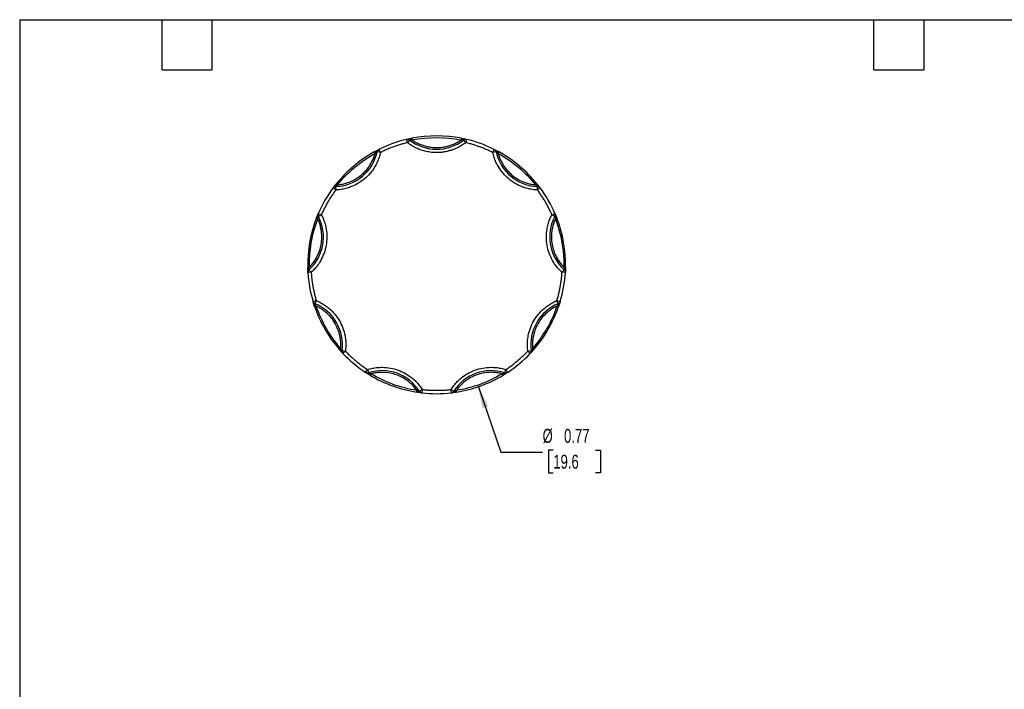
# Model space of a CAD drawing. Header units: inches. Extents: x 0.12 to 5.38, y 0.12 to 4.12.
# Tile 2 of 3: x 0.12 to 3.06, y 2.12 to 4.12. Entities that reach past the tile are written whole.
import ezdxf

# ---------------------------------------------------------------- set-up
doc = ezdxf.new("R2010")
doc.units = ezdxf.units.IN
doc.header["$LTSCALE"] = 0.5
doc.header["$MEASUREMENT"] = 0
doc.layers.add('DIMENSIONS', color=140, linetype='Continuous', lineweight=25)
doc.layers.add('TEXT', color=140, linetype='Continuous', lineweight=25)
doc.styles.add('SLDTEXTSTYLE0', font='TXT', dxfattribs={"width": 0.7})
doc.dimstyles.new('SLDDIMSTYLE1', dxfattribs={"dimtxt": 0.04248, "dimasz": 0.065, "dimexe": 0, "dimexo": 0.0625, "dimgap": 0.01062, "dimtad": 0, "dimtih": 1, "dimtoh": 1, "dimrnd": 1e-09, "dimdsep": 46, "dimtxsty": 'SLDTEXTSTYLE0', "dimsah": 1, "dimcen": 0, "dimadec": 0, "dimazin": 2, "dimtfac": 1, "dimtofl": 0, "dimtmove": 0, "dimatfit": 3, "dimfxl": 0, "dimfrac": 2, "dimtolj": 1, "dimtzin": 12, "dimarcsym": 0})

# ---------------------------------------------------------------- blocks, each defined once
blk = doc.blocks.new('_D_2')
at = {"layer": 'DIMENSIONS'}
for p, q in [((1.4943, 3.0287), (1.5611, 2.8335)), ((1.5611, 2.8335), (1.6861, 2.8335)), ((1.7181, 2.8395), (1.7039, 2.8395)), ((1.7039, 2.8395), (1.7039, 2.772)), ((1.8444, 2.8395), (1.8586, 2.8395)), ((1.8586, 2.8395), (1.8586, 2.772)), ((1.7039, 2.772), (1.7181, 2.772)), ((1.8586, 2.772), (1.8444, 2.772))]:
    blk.add_line(p, q, dxfattribs=at)
blk.add_solid([(1.4943, 3.0287), (1.5059, 2.964), (1.5248, 2.9704)], dxfattribs=at)
at = {"layer": 'DIMENSIONS', "char_height": 0.04167, "attachment_point": 1, "style": 'SLDTEXTSTYLE0'}
for s, insert in [('%%c', (1.6861, 2.9027)), ('0.77', (1.7502, 2.9027)), ('19.6', (1.7181, 2.8257))]:
    blk.add_mtext(s, dxfattribs=dict(at, insert=insert))

msp = doc.modelspace()

# ---------------------------------------------------------------- linework, layer by layer
for p, q in [((1.2826, 3.7577), (1.2802, 3.7674)), ((1.2887, 3.7656), (1.2826, 3.7577)), ((1.2887, 3.7656), (1.2896, 3.7668)), ((1.2958, 3.7708), (1.2967, 3.7659)), ((1.4436, 3.7708), (1.4426, 3.7659)), ((1.4498, 3.7668), (1.4507, 3.7656)), ((1.4568, 3.7577), (1.4507, 3.7656)), ((1.4591, 3.7674), (1.4568, 3.7577)), ((1.1975, 3.7373), (1.202, 3.7284)), ((1.5374, 3.7284), (1.5419, 3.7373)), ((1.1834, 3.7299), (1.1859, 3.7255)), ((1.1908, 3.7308), (1.1922, 3.7305)), ((1.202, 3.7284), (1.1922, 3.7305)), ((1.5472, 3.7305), (1.5374, 3.7284)), ((1.5472, 3.7305), (1.5486, 3.7308)), ((1.5559, 3.7299), (1.5535, 3.7255)), ((1.0685, 3.6164), (1.0605, 3.6223)), ((1.0681, 3.6264), (1.068, 3.6278)), ((1.0681, 3.6264), (1.0685, 3.6164)), ((1.0702, 3.6349), (1.0741, 3.6318)), ((1.6692, 3.6349), (1.6653, 3.6318)), ((1.6709, 3.6164), (1.6713, 3.6264)), ((1.6789, 3.6223), (1.6709, 3.6164)), ((1.6713, 3.6278), (1.6713, 3.6264)), ((1.0104, 3.5314), (1.0151, 3.5296)), ((1.0155, 3.5368), (1.0168, 3.5375)), ((1.0164, 3.5461), (1.0256, 3.5421)), ((1.0256, 3.5421), (1.0168, 3.5375)), ((1.7138, 3.5421), (1.7229, 3.5461)), ((1.7226, 3.5375), (1.7138, 3.5421)), ((1.7226, 3.5375), (1.7239, 3.5368)), ((1.729, 3.5314), (1.7243, 3.5296)), ((0.9848, 3.3858), (0.9898, 3.3859)), ((1.7546, 3.3858), (1.7496, 3.3859)), ((0.9954, 3.3705), (0.9854, 3.3699)), ((0.9886, 3.3779), (0.9877, 3.379)), ((0.9886, 3.3779), (0.9954, 3.3705)), ((1.744, 3.3705), (1.7507, 3.3779)), ((1.754, 3.3699), (1.744, 3.3705)), ((1.7517, 3.379), (1.7507, 3.3779)), ((1.0007, 3.2832), (1.0103, 3.2861)), ((1.0055, 3.2681), (1.0102, 3.2697)), ((1.0059, 3.2755), (1.0065, 3.2768)), ((1.0103, 3.2861), (1.0065, 3.2768)), ((1.7291, 3.2861), (1.7387, 3.2832)), ((1.7329, 3.2768), (1.7291, 3.2861)), ((1.7339, 3.2681), (1.7291, 3.2697)), ((1.7329, 3.2768), (1.7335, 3.2755)), ((1.0794, 3.14), (1.0832, 3.1433)), ((1.0875, 3.1365), (1.086, 3.1367)), ((1.0875, 3.1365), (1.0974, 3.1351)), ((1.0974, 3.1351), (1.0901, 3.1283)), ((1.642, 3.1351), (1.6519, 3.1365)), ((1.6493, 3.1283), (1.642, 3.1351)), ((1.6533, 3.1367), (1.6519, 3.1365)), ((1.66, 3.14), (1.6562, 3.1433)), ((1.1576, 3.0717), (1.1631, 3.08)), ((1.1631, 3.08), (1.1661, 3.0705)), ((1.1665, 3.0691), (1.1661, 3.0705)), ((1.171, 3.0632), (1.1736, 3.0675)), ((1.5684, 3.0632), (1.5658, 3.0675)), ((1.5733, 3.0705), (1.5728, 3.0691)), ((1.5733, 3.0705), (1.5763, 3.08)), ((1.5763, 3.08), (1.5818, 3.0717)), ((1.3099, 3.0126), (1.3107, 3.0176)), ((1.3184, 3.0151), (1.3171, 3.0143)), ((1.3184, 3.0151), (1.3268, 3.0204)), ((1.3268, 3.0204), (1.3257, 3.0105)), ((1.4126, 3.0204), (1.421, 3.0151)), ((1.4137, 3.0105), (1.4126, 3.0204)), ((1.4222, 3.0143), (1.421, 3.0151)), ((1.4295, 3.0126), (1.4287, 3.0176))]:
    msp.add_line(p, q)
for centre, radius, start, end in [((1.3697, 3.393), 0.385, 103.4347, 116.5653), ((1.2826, 3.7577), 0.01, 90, 103.4347), ((1.2826, 3.7577), 0.01, 52.3082, 90), ((1.2865, 3.7655), 0.00332, 22.0827, 93.1115), ((1.3697, 3.8705), 0.1325, 232.3082, 307.6918), ((1.3697, 3.393), 0.385, 78.9319, 101.0681), ((1.4529, 3.7655), 0.00332, 86.8885, 157.9173), ((1.4568, 3.7577), 0.01, 90, 127.6918), ((1.4568, 3.7577), 0.01, 76.5653, 90), ((1.3697, 3.393), 0.385, 63.4347, 76.5653), ((1.194, 3.7318), 0.00332, 126.8885, 197.9173), ((1.202, 3.7284), 0.01, 116.5653, 167.6918), ((1.5374, 3.7284), 0.01, 12.3082, 63.4347), ((1.5454, 3.7318), 0.00332, 342.0827, 53.1115), ((1.0628, 3.7588), 0.1325, 272.3082, 347.6918), ((1.3697, 3.393), 0.385, 118.9319, 141.0681), ((1.6766, 3.7588), 0.1325, 192.3082, 267.6918), ((1.3697, 3.393), 0.385, 38.9319, 61.0681), ((1.3697, 3.393), 0.385, 143.4347, 156.5653), ((1.0685, 3.6164), 0.01, 92.3082, 143.4347), ((1.0665, 3.6249), 0.00332, 62.0827, 133.1115), ((1.6729, 3.6249), 0.00332, 46.8885, 117.9173), ((1.6709, 3.6164), 0.01, 36.5653, 87.6918), ((1.3697, 3.393), 0.385, 23.4347, 36.5653), ((1.3697, 3.393), 0.385, 158.9319, 181.0681), ((0.8994, 3.4759), 0.1325, 312.3082, 27.6918), ((1.0173, 3.5396), 0.00332, 166.8885, 237.9173), ((1.0256, 3.5421), 0.01, 156.5653, 207.6918), ((1.8399, 3.4759), 0.1325, 152.3082, 227.6918), ((1.7138, 3.5421), 0.01, 332.3082, 23.4347), ((1.7221, 3.5396), 0.00332, 302.0827, 13.1115), ((1.3697, 3.393), 0.385, 358.9319, 21.0681), ((0.9884, 3.3757), 0.00332, 102.0827, 173.1115), ((0.9954, 3.3705), 0.01, 132.3082, 183.4347), ((1.3697, 3.393), 0.385, 183.4347, 196.5653), ((1.3697, 3.393), 0.385, 343.4347, 356.5653), ((1.744, 3.3705), 0.01, 356.5653, 47.6918), ((1.751, 3.3757), 0.00332, 6.8885, 77.9173), ((1.0103, 3.2861), 0.01, 196.5653, 247.6918), ((1.0055, 3.2788), 0.00332, 206.8885, 277.9173), ((1.3697, 3.393), 0.385, 198.9319, 221.0681), ((0.9562, 3.1542), 0.1325, 352.3082, 67.6918), ((1.7832, 3.1542), 0.1325, 112.3082, 187.6918), ((1.3697, 3.393), 0.385, 318.9319, 341.0681), ((1.7291, 3.2861), 0.01, 292.3082, 343.4347), ((1.7339, 3.2788), 0.00332, 262.0827, 333.1115), ((1.0887, 3.1346), 0.00332, 142.0827, 213.1115), ((1.0974, 3.1351), 0.01, 172.3082, 223.4347), ((1.3697, 3.393), 0.385, 223.4347, 236.5653), ((1.3697, 3.393), 0.385, 303.4347, 316.5653), ((1.642, 3.1351), 0.01, 316.5653, 7.6918), ((1.6507, 3.1346), 0.00332, 326.8885, 37.9173), ((1.1631, 3.08), 0.01, 236.5653, 270), ((1.1641, 3.0713), 0.00332, 246.8885, 317.9173), ((1.1631, 3.08), 0.01, 270, 287.6918), ((1.2064, 2.9443), 0.1325, 32.3082, 107.6918), ((1.3697, 3.393), 0.385, 238.9319, 261.0681), ((1.533, 2.9443), 0.1325, 72.3082, 147.6918), ((1.3697, 3.393), 0.385, 278.9319, 301.0681), ((1.5753, 3.0713), 0.00332, 222.0827, 293.1115), ((1.5763, 3.08), 0.01, 252.3082, 270), ((1.5763, 3.08), 0.01, 270, 303.4347), ((1.3205, 3.0144), 0.00332, 182.0827, 253.1115), ((1.3268, 3.0204), 0.01, 212.3082, 263.4347), ((1.3697, 3.393), 0.385, 263.4347, 276.5653), ((1.4126, 3.0204), 0.01, 276.5653, 327.6918), ((1.4189, 3.0144), 0.00332, 286.8885, 357.9173)]:
    msp.add_arc(centre, radius, start, end)
for points, knots in [([(1.2802, 3.7674), (1.2808, 3.7676), (1.2817, 3.7678), (1.2831, 3.7681), (1.2846, 3.7684), (1.2857, 3.7687), (1.2863, 3.7688)], [0, 0, 0, 0, 0.291242, 0.500217, 0.762096, 1, 1, 1, 1]), ([(1.2833, 3.7676), (1.2838, 3.7677), (1.286, 3.7679), (1.288, 3.7672), (1.2896, 3.7668)], [0, 0, 0, 0, 0.265274, 1, 1, 1, 1]), ([(1.2863, 3.7688), (1.2868, 3.7689), (1.2879, 3.7692), (1.2896, 3.7696), (1.2915, 3.77), (1.2936, 3.7704), (1.295, 3.7707), (1.2958, 3.7708)], [0, 0, 0, 0, 0.188808, 0.379511, 0.575987, 0.781785, 1, 1, 1, 1]), ([(1.2967, 3.7659), (1.2985, 3.7647), (1.3021, 3.7623), (1.3077, 3.759), (1.3134, 3.756), (1.3193, 3.7533), (1.3253, 3.7509), (1.3335, 3.7481), (1.3439, 3.7454), (1.3567, 3.7433), (1.3654, 3.7431), (1.3697, 3.743)], [0, 0, 0, 0, 0.083669, 0.16692, 0.249971, 0.333036, 0.416334, 0.500079, 0.666948, 0.833009, 1, 1, 1, 1]), ([(1.3697, 3.743), (1.3719, 3.743), (1.3762, 3.7431), (1.3826, 3.7436), (1.389, 3.7444), (1.3954, 3.7455), (1.4017, 3.747), (1.41, 3.7494), (1.4201, 3.7531), (1.4318, 3.7588), (1.439, 3.7635), (1.4426, 3.7659)], [0, 0, 0, 0, 0.083669, 0.16692, 0.249971, 0.333036, 0.416334, 0.500079, 0.666948, 0.833009, 1, 1, 1, 1]), ([(1.4436, 3.7708), (1.4445, 3.7706), (1.4463, 3.7703), (1.4488, 3.7698), (1.4511, 3.7693), (1.4524, 3.769), (1.4531, 3.7688)], [0, 0, 0, 0, 0.270747, 0.52324, 0.763872, 1, 1, 1, 1]), ([(1.4498, 3.7668), (1.4513, 3.7672), (1.4535, 3.7679), (1.4557, 3.7677), (1.4563, 3.7676)], [0, 0, 0, 0, 0.713331, 1, 1, 1, 1]), ([(1.4531, 3.7688), (1.4536, 3.7687), (1.4548, 3.7684), (1.4563, 3.7681), (1.4577, 3.7678), (1.4586, 3.7676), (1.4591, 3.7674)], [0, 0, 0, 0, 0.236129, 0.498993, 0.712542, 1, 1, 1, 1]), ([(1.1834, 3.7299), (1.1843, 3.7304), (1.1858, 3.7312), (1.1881, 3.7325), (1.1902, 3.7336), (1.1914, 3.7342), (1.192, 3.7345)], [0, 0, 0, 0, 0.270747, 0.52324, 0.763872, 1, 1, 1, 1]), ([(1.192, 3.7345), (1.1925, 3.7348), (1.1935, 3.7353), (1.1949, 3.736), (1.1962, 3.7367), (1.197, 3.7371), (1.1975, 3.7373)], [0, 0, 0, 0, 0.2361294, 0.4989929, 0.7125421, 1, 1, 1, 1]), ([(1.2826, 3.7577), (1.2786, 3.7567), (1.2706, 3.7547), (1.2588, 3.7513), (1.2472, 3.7475), (1.2357, 3.7433), (1.2243, 3.7387), (1.213, 3.7338), (1.2057, 3.7302), (1.202, 3.7284)], [0, 0, 0, 0, 0.143241, 0.286099, 0.428725, 0.571275, 0.713901, 0.856759, 1, 1, 1, 1]), ([(1.3697, 3.728), (1.3671, 3.728), (1.3619, 3.7281), (1.3541, 3.7287), (1.3464, 3.7298), (1.3387, 3.7313), (1.3311, 3.7332), (1.3224, 3.7359), (1.3127, 3.7397), (1.3021, 3.7448), (1.292, 3.7507), (1.2857, 3.7554), (1.2826, 3.7577)], [0, 0, 0, 0, 0.083729, 0.166966, 0.249962, 0.332971, 0.416246, 0.500037, 0.625413, 0.749962, 0.87454, 1, 1, 1, 1]), ([(1.4568, 3.7577), (1.4547, 3.7561), (1.4505, 3.753), (1.444, 3.7488), (1.4372, 3.7449), (1.4303, 3.7414), (1.4231, 3.7383), (1.4145, 3.7351), (1.4045, 3.7321), (1.3931, 3.7297), (1.3814, 3.7282), (1.3736, 3.7281), (1.3697, 3.728)], [0, 0, 0, 0, 0.083729, 0.166966, 0.249962, 0.332971, 0.416246, 0.500037, 0.625413, 0.749962, 0.87454, 1, 1, 1, 1]), ([(1.5374, 3.7284), (1.5337, 3.7302), (1.5263, 3.7338), (1.5151, 3.7387), (1.5037, 3.7433), (1.4922, 3.7475), (1.4805, 3.7513), (1.4688, 3.7547), (1.4608, 3.7567), (1.4568, 3.7577)], [0, 0, 0, 0, 0.143241, 0.286099, 0.428725, 0.571275, 0.713901, 0.856759, 1, 1, 1, 1]), ([(1.5419, 3.7373), (1.5423, 3.7371), (1.5432, 3.7367), (1.5445, 3.736), (1.5458, 3.7353), (1.5469, 3.7348), (1.5474, 3.7345)], [0, 0, 0, 0, 0.291242, 0.500217, 0.762096, 1, 1, 1, 1]), ([(1.5434, 3.7362), (1.5442, 3.7357), (1.5463, 3.7343), (1.5477, 3.7321), (1.5486, 3.7308)], [0, 0, 0, 0, 0.375478, 1, 1, 1, 1]), ([(1.5474, 3.7345), (1.5479, 3.7342), (1.5488, 3.7338), (1.5504, 3.7329), (1.5522, 3.732), (1.554, 3.731), (1.5553, 3.7303), (1.5559, 3.7299)], [0, 0, 0, 0, 0.188808, 0.379511, 0.575987, 0.781785, 1, 1, 1, 1]), ([(1.202, 3.7284), (1.2014, 3.7259), (1.2002, 3.721), (1.198, 3.7137), (1.1954, 3.7066), (1.1925, 3.6996), (1.1891, 3.6928), (1.1828, 3.6813), (1.172, 3.6661), (1.1548, 3.6491), (1.135, 3.6351), (1.1159, 3.626), (1.0986, 3.6206), (1.0837, 3.6174), (1.0736, 3.6167), (1.0685, 3.6164)], [0, 0, 0, 0, 0.040712, 0.081199, 0.121575, 0.161957, 0.202462, 0.243205, 0.371568, 0.500042, 0.628406, 0.75688, 0.838051, 0.918781, 1, 1, 1, 1]), ([(1.0741, 3.6318), (1.0762, 3.632), (1.0804, 3.6324), (1.0866, 3.6334), (1.0928, 3.6348), (1.0989, 3.6364), (1.1049, 3.6384), (1.115, 3.6422), (1.1288, 3.6491), (1.145, 3.6607), (1.1593, 3.6746), (1.1697, 3.6887), (1.1771, 3.7019), (1.1822, 3.7134), (1.1846, 3.7215), (1.1859, 3.7255)], [0, 0, 0, 0, 0.040848, 0.081503, 0.122064, 0.162633, 0.203311, 0.244196, 0.372048, 0.500037, 0.627888, 0.755877, 0.837356, 0.918461, 1, 1, 1, 1]), ([(1.6709, 3.6164), (1.6683, 3.6165), (1.6633, 3.6168), (1.6557, 3.6177), (1.6483, 3.619), (1.6409, 3.6207), (1.6336, 3.6228), (1.6212, 3.6271), (1.6043, 3.6351), (1.5846, 3.6491), (1.5674, 3.6661), (1.5551, 3.6834), (1.5467, 3.6995), (1.5411, 3.7136), (1.5386, 3.7234), (1.5374, 3.7284)], [0, 0, 0, 0, 0.040712, 0.081199, 0.121575, 0.161957, 0.202462, 0.243205, 0.371568, 0.500042, 0.628406, 0.75688, 0.838051, 0.918781, 1, 1, 1, 1]), ([(1.5535, 3.7255), (1.5541, 3.7235), (1.5553, 3.7194), (1.5574, 3.7135), (1.5597, 3.7077), (1.5624, 3.7019), (1.5654, 3.6964), (1.5709, 3.687), (1.5801, 3.6746), (1.5943, 3.6607), (1.6105, 3.6491), (1.6262, 3.6413), (1.6404, 3.6363), (1.6527, 3.6332), (1.6611, 3.6322), (1.6653, 3.6318)], [0, 0, 0, 0, 0.040848, 0.081503, 0.122064, 0.162633, 0.203311, 0.244196, 0.372048, 0.500037, 0.627888, 0.755877, 0.837356, 0.918461, 1, 1, 1, 1]), ([(1.0685, 3.6164), (1.0661, 3.613), (1.0613, 3.6064), (1.0545, 3.5962), (1.048, 3.5858), (1.0418, 3.5752), (1.0361, 3.5644), (1.0306, 3.5533), (1.0273, 3.5459), (1.0256, 3.5421)], [0, 0, 0, 0, 0.143241, 0.286099, 0.428725, 0.571275, 0.713901, 0.856759, 1, 1, 1, 1]), ([(1.0605, 3.6223), (1.0608, 3.6228), (1.0613, 3.6235), (1.0622, 3.6247), (1.0631, 3.6259), (1.0639, 3.6268), (1.0642, 3.6273)], [0, 0, 0, 0, 0.291242, 0.500217, 0.762096, 1, 1, 1, 1]), ([(1.0618, 3.6236), (1.0625, 3.6243), (1.0643, 3.6262), (1.0666, 3.6272), (1.068, 3.6278)], [0, 0, 0, 0, 0.375478, 1, 1, 1, 1]), ([(1.0642, 3.6273), (1.0645, 3.6277), (1.0652, 3.6286), (1.0663, 3.63), (1.0675, 3.6315), (1.0688, 3.6332), (1.0697, 3.6343), (1.0702, 3.6349)], [0, 0, 0, 0, 0.188808, 0.379511, 0.575987, 0.781785, 1, 1, 1, 1]), ([(1.6692, 3.6349), (1.6698, 3.6342), (1.6709, 3.6328), (1.6725, 3.6308), (1.6739, 3.6289), (1.6748, 3.6278), (1.6752, 3.6273)], [0, 0, 0, 0, 0.270747, 0.52324, 0.763872, 1, 1, 1, 1]), ([(1.7138, 3.5421), (1.7121, 3.5459), (1.7088, 3.5533), (1.7033, 3.5644), (1.6975, 3.5752), (1.6914, 3.5858), (1.6849, 3.5962), (1.6781, 3.6064), (1.6733, 3.613), (1.6709, 3.6164)], [0, 0, 0, 0, 0.143241, 0.286099, 0.428725, 0.571275, 0.713901, 0.856759, 1, 1, 1, 1]), ([(1.6752, 3.6273), (1.6755, 3.6268), (1.6762, 3.6259), (1.6772, 3.6247), (1.678, 3.6235), (1.6786, 3.6228), (1.6789, 3.6223)], [0, 0, 0, 0, 0.236129, 0.498993, 0.712542, 1, 1, 1, 1]), ([(0.9898, 3.3859), (0.9912, 3.3874), (0.9942, 3.3904), (0.9983, 3.3952), (1.0021, 3.4002), (1.0057, 3.4054), (1.0091, 3.4107), (1.0144, 3.4202), (1.0206, 3.4343), (1.0255, 3.4536), (1.0275, 3.4735), (1.0264, 3.491), (1.0236, 3.5058), (1.0201, 3.518), (1.0168, 3.5257), (1.0151, 3.5296)], [0, 0, 0, 0, 0.040848, 0.081503, 0.122064, 0.162633, 0.203311, 0.244196, 0.372048, 0.500037, 0.627888, 0.755877, 0.837356, 0.918461, 1, 1, 1, 1]), ([(1.0256, 3.5421), (1.0268, 3.5398), (1.0291, 3.5353), (1.032, 3.5283), (1.0346, 3.5212), (1.0368, 3.514), (1.0387, 3.5066), (1.0411, 3.4937), (1.0427, 3.4751), (1.0404, 3.451), (1.0343, 3.4276), (1.0254, 3.4084), (1.0157, 3.393), (1.0063, 3.3811), (0.999, 3.374), (0.9954, 3.3705)], [0, 0, 0, 0, 0.040712, 0.081199, 0.121575, 0.161957, 0.202462, 0.243205, 0.371568, 0.500042, 0.628406, 0.75688, 0.838051, 0.918781, 1, 1, 1, 1]), ([(1.0104, 3.5314), (1.0108, 3.5322), (1.0114, 3.5339), (1.0124, 3.5363), (1.0132, 3.5385), (1.0138, 3.5397), (1.014, 3.5404)], [0, 0, 0, 0, 0.270747, 0.52324, 0.763872, 1, 1, 1, 1]), ([(1.014, 3.5404), (1.0142, 3.5409), (1.0147, 3.542), (1.0153, 3.5434), (1.0159, 3.5447), (1.0162, 3.5456), (1.0164, 3.5461)], [0, 0, 0, 0, 0.236129, 0.498993, 0.712542, 1, 1, 1, 1]), ([(1.744, 3.3705), (1.7422, 3.3722), (1.7385, 3.3757), (1.7333, 3.3813), (1.7284, 3.3871), (1.7238, 3.3931), (1.7196, 3.3994), (1.7129, 3.4107), (1.7051, 3.4276), (1.6989, 3.451), (1.6967, 3.4751), (1.6984, 3.4962), (1.7023, 3.514), (1.7071, 3.5284), (1.7115, 3.5375), (1.7138, 3.5421)], [0, 0, 0, 0, 0.040712, 0.081199, 0.121575, 0.161957, 0.202462, 0.243205, 0.371568, 0.500042, 0.628406, 0.75688, 0.838051, 0.918781, 1, 1, 1, 1]), ([(1.7243, 3.5296), (1.7234, 3.5276), (1.7217, 3.5238), (1.7195, 3.5179), (1.7176, 3.5119), (1.7159, 3.5058), (1.7146, 3.4996), (1.7129, 3.4889), (1.7119, 3.4735), (1.7139, 3.4537), (1.7188, 3.4343), (1.7258, 3.4183), (1.7335, 3.4053), (1.741, 3.3951), (1.7467, 3.389), (1.7496, 3.3859)], [0, 0, 0, 0, 0.040848, 0.081503, 0.122064, 0.162633, 0.203311, 0.244196, 0.372048, 0.500037, 0.627888, 0.755877, 0.837356, 0.918461, 1, 1, 1, 1]), ([(1.7229, 3.5461), (1.7231, 3.5456), (1.7235, 3.5447), (1.7241, 3.5434), (1.7247, 3.542), (1.7251, 3.5409), (1.7254, 3.5404)], [0, 0, 0, 0, 0.291242, 0.500217, 0.762096, 1, 1, 1, 1]), ([(1.7254, 3.5404), (1.7256, 3.5399), (1.726, 3.5389), (1.7267, 3.5372), (1.7274, 3.5354), (1.7282, 3.5334), (1.7287, 3.5321), (1.729, 3.5314)], [0, 0, 0, 0, 0.188808, 0.379511, 0.575987, 0.781785, 1, 1, 1, 1]), ([(0.9851, 3.3761), (0.985, 3.3766), (0.985, 3.3777), (0.9849, 3.3795), (0.9849, 3.3815), (0.9848, 3.3836), (0.9848, 3.385), (0.9848, 3.3858)], [0, 0, 0, 0, 0.188808, 0.379511, 0.575987, 0.781785, 1, 1, 1, 1]), ([(1.7546, 3.3858), (1.7546, 3.3849), (1.7546, 3.3831), (1.7545, 3.3805), (1.7544, 3.3781), (1.7543, 3.3768), (1.7543, 3.3761)], [0, 0, 0, 0, 0.270747, 0.52324, 0.763872, 1, 1, 1, 1]), ([(0.9854, 3.3699), (0.9853, 3.3704), (0.9853, 3.3714), (0.9852, 3.3728), (0.9851, 3.3743), (0.9851, 3.3755), (0.9851, 3.3761)], [0, 0, 0, 0, 0.291242, 0.500217, 0.762096, 1, 1, 1, 1]), ([(0.9856, 3.3718), (0.9857, 3.3727), (0.9858, 3.3753), (0.987, 3.3775), (0.9877, 3.379)], [0, 0, 0, 0, 0.3754781, 1, 1, 1, 1]), ([(0.9954, 3.3705), (0.9956, 3.3664), (0.9962, 3.3582), (0.9976, 3.346), (0.9993, 3.3339), (1.0014, 3.3218), (1.004, 3.3098), (1.0069, 3.2979), (1.0091, 3.29), (1.0103, 3.2861)], [0, 0, 0, 0, 0.143241, 0.286099, 0.428725, 0.571275, 0.713901, 0.856759, 1, 1, 1, 1]), ([(1.7291, 3.2861), (1.7303, 3.29), (1.7325, 3.2979), (1.7354, 3.3098), (1.738, 3.3218), (1.7401, 3.3339), (1.7418, 3.346), (1.7432, 3.3582), (1.7437, 3.3664), (1.744, 3.3705)], [0, 0, 0, 0, 0.143241, 0.286099, 0.428725, 0.571275, 0.713901, 0.856759, 1, 1, 1, 1]), ([(1.7543, 3.3761), (1.7543, 3.3755), (1.7542, 3.3743), (1.7542, 3.3728), (1.7541, 3.3714), (1.754, 3.3704), (1.754, 3.3699)], [0, 0, 0, 0, 0.236129, 0.498993, 0.712542, 1, 1, 1, 1]), ([(1.0025, 3.2773), (1.0023, 3.2778), (1.002, 3.2789), (1.0015, 3.2804), (1.0011, 3.2818), (1.0008, 3.2827), (1.0007, 3.2832)], [0, 0, 0, 0, 0.236129, 0.498993, 0.712542, 1, 1, 1, 1]), ([(1.0055, 3.2681), (1.0052, 3.2689), (1.0046, 3.2706), (1.0038, 3.2731), (1.0031, 3.2753), (1.0027, 3.2766), (1.0025, 3.2773)], [0, 0, 0, 0, 0.270747, 0.52324, 0.763872, 1, 1, 1, 1]), ([(1.0832, 3.1433), (1.0833, 3.1454), (1.0836, 3.1496), (1.0837, 3.156), (1.0835, 3.1623), (1.0829, 3.1685), (1.082, 3.1748), (1.08, 3.1855), (1.0756, 3.2002), (1.067, 3.2182), (1.0558, 3.2347), (1.0437, 3.2474), (1.0321, 3.2569), (1.0215, 3.264), (1.014, 3.2678), (1.0102, 3.2697)], [0, 0, 0, 0, 0.040848, 0.081503, 0.122064, 0.162633, 0.203311, 0.244196, 0.372048, 0.500037, 0.627888, 0.755877, 0.837356, 0.918461, 1, 1, 1, 1]), ([(1.0103, 3.2861), (1.0126, 3.285), (1.0173, 3.2831), (1.024, 3.2796), (1.0306, 3.2758), (1.0369, 3.2717), (1.0431, 3.2672), (1.0532, 3.259), (1.0664, 3.2457), (1.0801, 3.2258), (1.0905, 3.2039), (1.0961, 3.1835), (1.0985, 3.1655), (1.099, 3.1503), (1.0979, 3.1402), (1.0974, 3.1351)], [0, 0, 0, 0, 0.040712, 0.081199, 0.121575, 0.161957, 0.202462, 0.243205, 0.371568, 0.500042, 0.628406, 0.75688, 0.838051, 0.918781, 1, 1, 1, 1]), ([(1.642, 3.1351), (1.6417, 3.1377), (1.6411, 3.1427), (1.6407, 3.1503), (1.6407, 3.1579), (1.6411, 3.1654), (1.6419, 3.173), (1.644, 3.1859), (1.6489, 3.2039), (1.6592, 3.2258), (1.673, 3.2457), (1.6879, 3.2608), (1.7023, 3.2718), (1.7152, 3.2799), (1.7245, 3.284), (1.7291, 3.2861)], [0, 0, 0, 0, 0.040712, 0.081199, 0.121575, 0.161957, 0.202462, 0.243205, 0.371568, 0.500042, 0.628406, 0.75688, 0.838051, 0.918781, 1, 1, 1, 1]), ([(1.7291, 3.2697), (1.7272, 3.2688), (1.7234, 3.2669), (1.7179, 3.2638), (1.7126, 3.2604), (1.7074, 3.2568), (1.7024, 3.2529), (1.6942, 3.2459), (1.6836, 3.2347), (1.6724, 3.2182), (1.6637, 3.2002), (1.6588, 3.1834), (1.6563, 3.1686), (1.6555, 3.1559), (1.6559, 3.1475), (1.6562, 3.1433)], [0, 0, 0, 0, 0.040848, 0.081503, 0.122064, 0.162633, 0.203311, 0.244196, 0.372048, 0.500037, 0.627888, 0.755877, 0.837356, 0.918461, 1, 1, 1, 1]), ([(1.7379, 3.2815), (1.7375, 3.2806), (1.7365, 3.2783), (1.7346, 3.2766), (1.7335, 3.2755)], [0, 0, 0, 0, 0.375478, 1, 1, 1, 1]), ([(1.7369, 3.2773), (1.7367, 3.2767), (1.7364, 3.2757), (1.7359, 3.274), (1.7352, 3.2721), (1.7346, 3.2701), (1.7341, 3.2688), (1.7339, 3.2681)], [0, 0, 0, 0, 0.188808, 0.379511, 0.575987, 0.781785, 1, 1, 1, 1]), ([(1.7387, 3.2832), (1.7386, 3.2827), (1.7383, 3.2818), (1.7379, 3.2804), (1.7374, 3.279), (1.7371, 3.2778), (1.7369, 3.2773)], [0, 0, 0, 0, 0.2912416, 0.5002174, 0.7620959, 1, 1, 1, 1]), ([(1.0859, 3.1328), (1.0855, 3.1332), (1.0848, 3.134), (1.0836, 3.1353), (1.0823, 3.1368), (1.0809, 3.1384), (1.0799, 3.1395), (1.0794, 3.14)], [0, 0, 0, 0, 0.1888076, 0.3795113, 0.575987, 0.7817848, 1, 1, 1, 1]), ([(1.0901, 3.1283), (1.0897, 3.1287), (1.0891, 3.1293), (1.0881, 3.1304), (1.0871, 3.1315), (1.0863, 3.1324), (1.0859, 3.1328)], [0, 0, 0, 0, 0.291242, 0.500217, 0.762096, 1, 1, 1, 1]), ([(1.0891, 3.1298), (1.0885, 3.1306), (1.087, 3.1327), (1.0864, 3.1351), (1.086, 3.1367)], [0, 0, 0, 0, 0.3754781, 1, 1, 1, 1]), ([(1.0974, 3.1351), (1.1002, 3.1322), (1.1059, 3.1263), (1.1148, 3.1178), (1.1239, 3.1096), (1.1333, 3.1017), (1.143, 3.0942), (1.1529, 3.0869), (1.1597, 3.0823), (1.1631, 3.08)], [0, 0, 0, 0, 0.143241, 0.286099, 0.428725, 0.571275, 0.713901, 0.856759, 1, 1, 1, 1]), ([(1.5763, 3.08), (1.5797, 3.0823), (1.5865, 3.0869), (1.5964, 3.0942), (1.6061, 3.1017), (1.6154, 3.1096), (1.6246, 3.1178), (1.6335, 3.1263), (1.6392, 3.1322), (1.642, 3.1351)], [0, 0, 0, 0, 0.143241, 0.286099, 0.428725, 0.571275, 0.713901, 0.856759, 1, 1, 1, 1]), ([(1.6535, 3.1328), (1.6531, 3.1324), (1.6523, 3.1315), (1.6513, 3.1304), (1.6503, 3.1293), (1.6496, 3.1287), (1.6493, 3.1283)], [0, 0, 0, 0, 0.236129, 0.498993, 0.712542, 1, 1, 1, 1]), ([(1.66, 3.14), (1.6593, 3.1393), (1.6582, 3.138), (1.6564, 3.1361), (1.6549, 3.1343), (1.654, 3.1333), (1.6535, 3.1328)], [0, 0, 0, 0, 0.270747, 0.52324, 0.763872, 1, 1, 1, 1]), ([(1.1631, 3.08), (1.1655, 3.0808), (1.1704, 3.0822), (1.1778, 3.0839), (1.1852, 3.0853), (1.1927, 3.0862), (1.2003, 3.0867), (1.2134, 3.0869), (1.232, 3.0852), (1.2553, 3.0788), (1.2773, 3.0687), (1.2948, 3.0566), (1.3082, 3.0444), (1.3183, 3.033), (1.324, 3.0246), (1.3268, 3.0204)], [0, 0, 0, 0, 0.040712, 0.081199, 0.121575, 0.161957, 0.202462, 0.243205, 0.371568, 0.500042, 0.628406, 0.75688, 0.838051, 0.918781, 1, 1, 1, 1]), ([(1.4126, 3.0204), (1.414, 3.0226), (1.4167, 3.0268), (1.4213, 3.0329), (1.4262, 3.0387), (1.4313, 3.0442), (1.4368, 3.0495), (1.4467, 3.0581), (1.4621, 3.0687), (1.484, 3.0788), (1.5074, 3.0852), (1.5285, 3.0871), (1.5466, 3.0864), (1.5617, 3.0842), (1.5714, 3.0814), (1.5763, 3.08)], [0, 0, 0, 0, 0.040712, 0.081199, 0.121575, 0.161957, 0.202462, 0.243205, 0.371568, 0.500042, 0.628406, 0.75688, 0.838051, 0.918781, 1, 1, 1, 1]), ([(1.1628, 3.0683), (1.1623, 3.0686), (1.1613, 3.0692), (1.16, 3.0701), (1.1588, 3.0709), (1.158, 3.0714), (1.1576, 3.0717)], [0, 0, 0, 0, 0.236129, 0.498993, 0.712542, 1, 1, 1, 1]), ([(1.171, 3.0632), (1.1702, 3.0637), (1.1687, 3.0646), (1.1665, 3.066), (1.1645, 3.0672), (1.1633, 3.0679), (1.1628, 3.0683)], [0, 0, 0, 0, 0.270747, 0.52324, 0.763872, 1, 1, 1, 1]), ([(1.3107, 3.0176), (1.3095, 3.0193), (1.307, 3.0227), (1.303, 3.0276), (1.2987, 3.0323), (1.2943, 3.0367), (1.2896, 3.0409), (1.2812, 3.0478), (1.2683, 3.0563), (1.2502, 3.0645), (1.231, 3.0699), (1.2135, 3.0719), (1.1985, 3.0717), (1.1859, 3.0704), (1.1777, 3.0684), (1.1736, 3.0675)], [0, 0, 0, 0, 0.040848, 0.081503, 0.122064, 0.162633, 0.203311, 0.244196, 0.372048, 0.500037, 0.627888, 0.755877, 0.837356, 0.918461, 1, 1, 1, 1]), ([(1.5658, 3.0675), (1.5637, 3.068), (1.5596, 3.069), (1.5534, 3.0702), (1.5472, 3.071), (1.5409, 3.0716), (1.5346, 3.0718), (1.5238, 3.0717), (1.5084, 3.0699), (1.4892, 3.0646), (1.4711, 3.0563), (1.4564, 3.0467), (1.445, 3.0368), (1.4362, 3.0277), (1.4312, 3.021), (1.4287, 3.0176)], [0, 0, 0, 0, 0.040848, 0.081503, 0.122064, 0.162633, 0.203311, 0.244196, 0.372048, 0.500037, 0.627888, 0.755877, 0.837356, 0.918461, 1, 1, 1, 1]), ([(1.5766, 3.0683), (1.5762, 3.068), (1.5752, 3.0674), (1.5737, 3.0665), (1.5721, 3.0654), (1.5703, 3.0643), (1.569, 3.0636), (1.5684, 3.0632)], [0, 0, 0, 0, 0.188808, 0.379511, 0.575987, 0.781785, 1, 1, 1, 1]), ([(1.5818, 3.0717), (1.5814, 3.0714), (1.5806, 3.0709), (1.5794, 3.0701), (1.5781, 3.0693), (1.5771, 3.0686), (1.5766, 3.0683)], [0, 0, 0, 0, 0.2912416, 0.5002174, 0.7620959, 1, 1, 1, 1]), ([(1.3195, 3.0113), (1.319, 3.0113), (1.3179, 3.0115), (1.3161, 3.0117), (1.3142, 3.012), (1.3121, 3.0123), (1.3107, 3.0125), (1.3099, 3.0126)], [0, 0, 0, 0, 0.188808, 0.379511, 0.575987, 0.781785, 1, 1, 1, 1]), ([(1.3257, 3.0105), (1.3251, 3.0106), (1.3242, 3.0107), (1.3228, 3.0108), (1.3213, 3.011), (1.3201, 3.0112), (1.3195, 3.0113)], [0, 0, 0, 0, 0.291242, 0.500217, 0.762096, 1, 1, 1, 1]), ([(1.3268, 3.0204), (1.3304, 3.02), (1.3375, 3.0193), (1.3482, 3.0185), (1.3589, 3.0181), (1.3661, 3.018), (1.3697, 3.018)], [0, 0, 0, 0, 0.250103, 0.5, 0.749897, 1, 1, 1, 1]), ([(1.3697, 3.018), (1.3733, 3.018), (1.3804, 3.0181), (1.3912, 3.0185), (1.4019, 3.0193), (1.409, 3.02), (1.4126, 3.0204)], [0, 0, 0, 0, 0.250103, 0.5, 0.749897, 1, 1, 1, 1]), ([(1.4199, 3.0113), (1.4193, 3.0112), (1.4181, 3.011), (1.4166, 3.0108), (1.4152, 3.0107), (1.4142, 3.0106), (1.4137, 3.0105)], [0, 0, 0, 0, 0.236129, 0.498993, 0.712542, 1, 1, 1, 1]), ([(1.4295, 3.0126), (1.4285, 3.0125), (1.4268, 3.0122), (1.4242, 3.0118), (1.4219, 3.0115), (1.4205, 3.0113), (1.4199, 3.0113)], [0, 0, 0, 0, 0.270747, 0.52324, 0.763872, 1, 1, 1, 1])]:
    msp.add_open_spline(points, degree=3, knots=knots)
for points in [[(1.2896, 3.7668), (1.2915, 3.7666), (1.2941, 3.7662), (1.2967, 3.7659)], [(1.2967, 3.7659), (1.3449, 3.7753), (1.3945, 3.7753), (1.4426, 3.7659)], [(1.4426, 3.7659), (1.4453, 3.7662), (1.4479, 3.7666), (1.4498, 3.7668)], [(1.1908, 3.7308), (1.1922, 3.7328), (1.1942, 3.7356), (1.1975, 3.7373)], [(1.0741, 3.6318), (1.1049, 3.6699), (1.1429, 3.7018), (1.1859, 3.7255)], [(1.1859, 3.7255), (1.1876, 3.7275), (1.1894, 3.7294), (1.1908, 3.7308)], [(1.5486, 3.7308), (1.5499, 3.7294), (1.5517, 3.7275), (1.5535, 3.7255)], [(1.5535, 3.7255), (1.5965, 3.7018), (1.6344, 3.6699), (1.6653, 3.6318)], [(1.068, 3.6278), (1.0697, 3.6289), (1.0719, 3.6303), (1.0741, 3.6318)], [(1.6653, 3.6318), (1.6675, 3.6303), (1.6697, 3.6289), (1.6713, 3.6278)], [(1.6713, 3.6278), (1.6735, 3.6268), (1.6767, 3.6253), (1.6789, 3.6223)], [(0.9898, 3.3859), (0.9888, 3.435), (0.9974, 3.4838), (1.0151, 3.5296)], [(1.0155, 3.5368), (1.0153, 3.5392), (1.015, 3.5426), (1.0164, 3.5461)], [(1.0151, 3.5296), (1.0152, 3.5322), (1.0154, 3.5348), (1.0155, 3.5368)], [(1.7229, 3.5461), (1.7244, 3.5426), (1.7241, 3.5392), (1.7239, 3.5368)], [(1.7239, 3.5368), (1.724, 3.5348), (1.7242, 3.5322), (1.7243, 3.5296)], [(1.7243, 3.5296), (1.7419, 3.4838), (1.7505, 3.435), (1.7496, 3.3859)], [(0.9877, 3.379), (0.9882, 3.3809), (0.989, 3.3834), (0.9898, 3.3859)], [(1.7496, 3.3859), (1.7504, 3.3834), (1.7512, 3.3809), (1.7517, 3.379)], [(1.7517, 3.379), (1.7527, 3.3768), (1.7542, 3.3736), (1.754, 3.3699)], [(1.0059, 3.2755), (1.0042, 3.2772), (1.0017, 3.2796), (1.0007, 3.2832)], [(1.0102, 3.2697), (1.0086, 3.2718), (1.0071, 3.2739), (1.0059, 3.2755)], [(1.0832, 3.1433), (1.0509, 3.1803), (1.0262, 3.2232), (1.0102, 3.2697)], [(1.7291, 3.2697), (1.7132, 3.2232), (1.6884, 3.1803), (1.6562, 3.1433)], [(1.7335, 3.2755), (1.7323, 3.2739), (1.7307, 3.2718), (1.7291, 3.2697)], [(1.086, 3.1367), (1.0852, 3.1385), (1.0842, 3.1409), (1.0832, 3.1433)], [(1.6533, 3.1367), (1.6527, 3.1343), (1.6518, 3.131), (1.6493, 3.1283)], [(1.6562, 3.1433), (1.6552, 3.1409), (1.6541, 3.1385), (1.6533, 3.1367)], [(1.1665, 3.0691), (1.1655, 3.0692), (1.1644, 3.0693), (1.1631, 3.0696)], [(1.1736, 3.0675), (1.171, 3.068), (1.1685, 3.0686), (1.1665, 3.0691)], [(1.3107, 3.0176), (1.2622, 3.0252), (1.2156, 3.0421), (1.1736, 3.0675)], [(1.5658, 3.0675), (1.5237, 3.0421), (1.4772, 3.0252), (1.4287, 3.0176)], [(1.5728, 3.0691), (1.5709, 3.0686), (1.5684, 3.068), (1.5658, 3.0675)], [(1.5763, 3.0696), (1.575, 3.0693), (1.5738, 3.0692), (1.5728, 3.0691)], [(1.3171, 3.0143), (1.3154, 3.0152), (1.313, 3.0163), (1.3107, 3.0176)], [(1.3257, 3.0105), (1.322, 3.0109), (1.3191, 3.0129), (1.3171, 3.0143)], [(1.4222, 3.0143), (1.4203, 3.0129), (1.4174, 3.0109), (1.4137, 3.0105)], [(1.4287, 3.0176), (1.4263, 3.0163), (1.424, 3.0152), (1.4222, 3.0143)]]:
    msp.add_open_spline(points, degree=3)
at = {"layer": 'TEXT'}
for p, q in [((0.125, 4.125), (5.375, 4.125)), ((0.125, 4.125), (0.125, 0.125)), ((0.55, 3.975), (0.55, 4.125)), ((0.7, 3.975), (0.7, 4.125)), ((2.675, 3.975), (2.675, 4.125)), ((2.825, 3.975), (2.825, 4.125)), ((0.55, 3.975), (0.7, 3.975)), ((2.675, 3.975), (2.825, 3.975))]:
    msp.add_line(p, q, dxfattribs=at)

# ---------------------------------------------------------------- dimensions: what is measured, and where the dimension line sits
at = {"layer": 'DIMENSIONS'}
dim = msp.add_diameter_dim_2p(p1=(1.2451, 3.7572), p2=(1.4943, 3.0287), dimstyle='SLDDIMSTYLE1', dxfattribs=at)
dim.commit()
dim.dimension.update_dxf_attribs({"geometry": '_D_2', "text_midpoint": (1.7813, 2.8335), "dimtype": 163})

doc.saveas('drawing.dxf')
